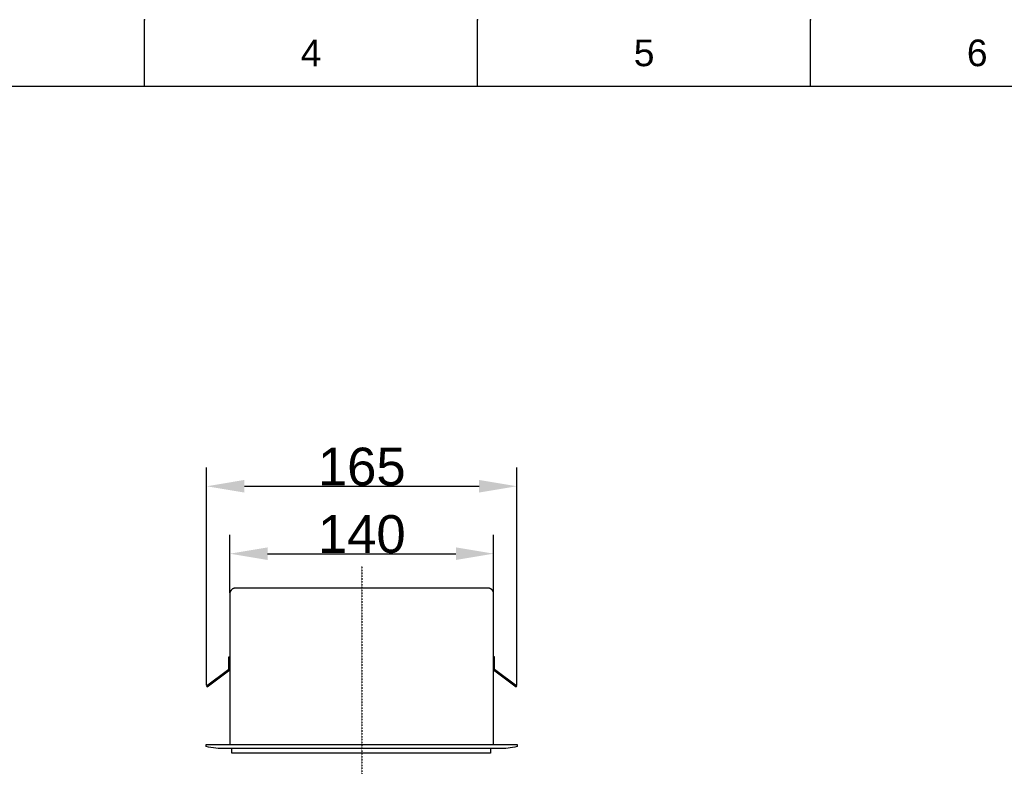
# Model space of a CAD drawing. Header units: millimetres. Extents: x 580 to 2065, y -13 to 1037.
# Tile 10 of 11: x 1079 to 1602, y 641 to 1037. Entities that reach past the tile are written whole.
import ezdxf

# ---------------------------------------------------------------- set-up
doc = ezdxf.new("R2010")
doc.units = ezdxf.units.MM
doc.header["$LTSCALE"] = 0.1
doc.linetypes.add('CENTER', pattern=[0.6, 0.375, -0.075, 0.075, -0.075])
for name, color, linetype in [('CEN', 1, 'CENTER'), ('DEFAULT', 7, 'Continuous'), ('INLINE', 3, 'Continuous'), ('OUTLINE', 2, 'Continuous')]:
    doc.layers.add(name, color=color, linetype=linetype)
doc.styles.add('ARIAL', font='arial_0.ttf')
doc.styles.get("Standard").update_dxf_attribs({"font": 'arial_0.ttf'})
doc.dimstyles.new('DIMENSION STYLE 01', dxfattribs={"dimtxt": 20, "dimasz": 20, "dimexe": 10, "dimexo": 0.5, "dimgap": 0.09, "dimtad": 1, "dimtoh": 1, "dimdec": 0, "dimzin": 0, "dimdsep": 46, "dimtxsty": 'ARIAL', "dimcen": 0.5, "dimadec": 1, "dimazin": 0, "dimtfac": 1, "dimtdec": 4, "dimtofl": 0, "dimtmove": 0, "dimatfit": 3, "dimfxl": 1, "dimtolj": 1, "dimtzin": 0, "dimarcsym": 0})

# ---------------------------------------------------------------- blocks, each defined once
blk = doc.blocks.new('*D187')
at = {"layer": 'DEFAULT', "color": 0, "lineweight": -2, "transparency": 16777216}
for p, q in [((1190.82, 732.76), (1190.82, 763.59)), ((1330.82, 732.76), (1330.82, 763.59)), ((1210.82, 753.59), (1310.82, 753.59))]:
    blk.add_line(p, q, dxfattribs=at)
at = {"layer": 'DEFAULT', "color": 0, "transparency": 16777216}
for points in [[(1210.82, 756.92), (1210.82, 750.26), (1190.82, 753.59)], [(1310.82, 756.92), (1310.82, 750.26), (1330.82, 753.59)]]:
    blk.add_solid(points, dxfattribs=at)
at = {"layer": 'Defpoints', "color": 0, "transparency": 16777216}
for p in [(1330.82, 753.59), (1190.82, 732.26), (1330.82, 732.26)]:
    blk.add_point(p, dxfattribs=at)
at = {"layer": 'DEFAULT', "color": 0, "transparency": 16777216, "insert": (1260.82, 763.89), "char_height": 20, "attachment_point": 5, "style": 'ARIAL'}
blk.add_mtext('\\A1;140', dxfattribs=at)
blk = doc.blocks.new('*D188')
at = {"layer": 'DEFAULT', "color": 0, "lineweight": -2, "transparency": 16777216}
for p, q in [((1178.52, 683.86), (1178.52, 799.34)), ((1343.12, 683.86), (1343.12, 799.34)), ((1198.52, 789.34), (1323.12, 789.34))]:
    blk.add_line(p, q, dxfattribs=at)
at = {"layer": 'DEFAULT', "color": 0, "transparency": 16777216}
for points in [[(1198.52, 792.68), (1198.52, 786.01), (1178.52, 789.34)], [(1323.12, 792.68), (1323.12, 786.01), (1343.12, 789.34)]]:
    blk.add_solid(points, dxfattribs=at)
at = {"layer": 'Defpoints', "color": 0, "transparency": 16777216}
for p in [(1343.12, 789.34), (1178.52, 683.36), (1343.12, 683.36)]:
    blk.add_point(p, dxfattribs=at)
at = {"layer": 'DEFAULT', "color": 0, "transparency": 16777216, "insert": (1260.82, 799.65), "char_height": 20, "attachment_point": 5, "style": 'ARIAL'}
blk.add_mtext('\\A1;165', dxfattribs=at)

msp = doc.modelspace()

# ---------------------------------------------------------------- linework, layer by layer
for p, q in [((1145.51, 1001.37), (1145.51, 1036.73)), ((1322.28, 1001.37), (1322.28, 1036.73)), ((1499.05, 1001.37), (1499.05, 1036.73)), ((2029.35, 1001.37), (615.21, 1001.37))]:
    msp.add_line(p, q)
for p in [(1145.51, 1036.73), (1322.28, 1036.73), (1499.05, 1036.73)]:
    msp.add_point(p)
at = {"layer": 'CEN'}
msp.add_line((1260.82, 747.02), (1260.82, 342.27), dxfattribs=at)
at = {"layer": 'INLINE'}
for p, q in [((1190.32, 692.21), (1190.32, 698.96)), ((1190.32, 698.96), (1190.82, 698.96)), ((1331.32, 698.96), (1330.82, 698.96)), ((1331.32, 692.21), (1331.32, 698.96)), ((1190.32, 692.21), (1178.52, 683.36)), ((1178.82, 682.96), (1190.82, 691.96)), ((1190.82, 691.96), (1190.32, 692.21)), ((1331.32, 692.21), (1330.82, 691.96)), ((1330.82, 691.96), (1342.82, 682.96)), ((1343.12, 683.36), (1331.32, 692.21)), ((1178.52, 683.36), (1178.82, 682.96)), ((1342.82, 682.96), (1343.12, 683.36))]:
    msp.add_line(p, q, dxfattribs=at)
at = {"layer": 'OUTLINE'}
for p, q in [((1190.83, 732.58), (1190.82, 732.47)), ((1190.82, 732.47), (1190.82, 732.37)), ((1190.82, 732.37), (1190.82, 732.26)), ((1190.82, 732.26), (1190.82, 652.33)), ((1190.84, 732.68), (1190.83, 732.58)), ((1190.86, 732.79), (1190.84, 732.68)), ((1190.88, 732.89), (1190.86, 732.79)), ((1190.9, 733), (1190.88, 732.89)), ((1190.93, 733.1), (1190.9, 733)), ((1190.96, 733.2), (1190.93, 733.1)), ((1190.99, 733.3), (1190.96, 733.2)), ((1191.03, 733.4), (1190.99, 733.3)), ((1191.07, 733.5), (1191.03, 733.4)), ((1191.11, 733.59), (1191.07, 733.5)), ((1191.16, 733.69), (1191.11, 733.59)), ((1191.21, 733.78), (1191.16, 733.69)), ((1191.26, 733.87), (1191.21, 733.78)), ((1191.32, 733.96), (1191.26, 733.87)), ((1191.38, 734.05), (1191.32, 733.96)), ((1191.44, 734.14), (1191.38, 734.05)), ((1191.51, 734.22), (1191.44, 734.14)), ((1191.57, 734.3), (1191.51, 734.22)), ((1191.65, 734.38), (1191.57, 734.3)), ((1191.72, 734.46), (1191.65, 734.38)), ((1191.8, 734.53), (1191.72, 734.46)), ((1191.88, 734.6), (1191.8, 734.53)), ((1191.96, 734.67), (1191.88, 734.6)), ((1192.04, 734.73), (1191.96, 734.67)), ((1192.13, 734.79), (1192.04, 734.73)), ((1192.22, 734.85), (1192.13, 734.79)), ((1192.31, 734.91), (1192.22, 734.85)), ((1192.4, 734.96), (1192.31, 734.91)), ((1192.49, 735.01), (1192.4, 734.96)), ((1192.59, 735.06), (1192.49, 735.01)), ((1192.68, 735.1), (1192.59, 735.06)), ((1192.78, 735.14), (1192.68, 735.1)), ((1192.88, 735.17), (1192.78, 735.14)), ((1192.98, 735.21), (1192.88, 735.17)), ((1193.09, 735.23), (1192.98, 735.21)), ((1193.19, 735.26), (1193.09, 735.23)), ((1193.29, 735.28), (1193.19, 735.26)), ((1193.4, 735.3), (1193.29, 735.28)), ((1193.5, 735.31), (1193.4, 735.3)), ((1193.61, 735.32), (1193.5, 735.31)), ((1193.71, 735.33), (1193.61, 735.32)), ((1193.82, 735.33), (1193.71, 735.33)), ((1327.82, 735.33), (1193.82, 735.33)), ((1327.92, 735.33), (1327.82, 735.33)), ((1328.03, 735.32), (1327.92, 735.33)), ((1328.14, 735.31), (1328.03, 735.32)), ((1328.24, 735.3), (1328.14, 735.31)), ((1328.35, 735.28), (1328.24, 735.3)), ((1328.45, 735.26), (1328.35, 735.28)), ((1328.55, 735.23), (1328.45, 735.26)), ((1328.65, 735.21), (1328.55, 735.23)), ((1328.76, 735.17), (1328.65, 735.21)), ((1328.86, 735.14), (1328.76, 735.17)), ((1328.95, 735.1), (1328.86, 735.14)), ((1329.05, 735.06), (1328.95, 735.1)), ((1329.15, 735.01), (1329.05, 735.06)), ((1329.24, 734.96), (1329.15, 735.01)), ((1329.33, 734.91), (1329.24, 734.96)), ((1329.42, 734.85), (1329.33, 734.91)), ((1329.51, 734.79), (1329.42, 734.85)), ((1329.6, 734.73), (1329.51, 734.79)), ((1329.68, 734.67), (1329.6, 734.73)), ((1329.76, 734.6), (1329.68, 734.67)), ((1329.84, 734.53), (1329.76, 734.6)), ((1329.92, 734.46), (1329.84, 734.53)), ((1329.99, 734.38), (1329.92, 734.46)), ((1330.06, 734.3), (1329.99, 734.38)), ((1330.13, 734.22), (1330.06, 734.3)), ((1330.2, 734.14), (1330.13, 734.22)), ((1330.26, 734.05), (1330.2, 734.14)), ((1330.32, 733.96), (1330.26, 734.05)), ((1330.38, 733.87), (1330.32, 733.96)), ((1330.43, 733.78), (1330.38, 733.87)), ((1330.48, 733.69), (1330.43, 733.78)), ((1330.53, 733.59), (1330.48, 733.69)), ((1330.57, 733.5), (1330.53, 733.59)), ((1330.61, 733.4), (1330.57, 733.5)), ((1330.65, 733.3), (1330.61, 733.4)), ((1330.68, 733.2), (1330.65, 733.3)), ((1330.71, 733.1), (1330.68, 733.2)), ((1330.74, 733), (1330.71, 733.1)), ((1330.76, 732.89), (1330.74, 733)), ((1330.78, 732.79), (1330.76, 732.89)), ((1330.79, 732.68), (1330.78, 732.79)), ((1330.81, 732.58), (1330.79, 732.68)), ((1330.81, 732.47), (1330.81, 732.58)), ((1330.82, 732.37), (1330.81, 732.47)), ((1330.82, 732.26), (1330.82, 732.37)), ((1330.82, 652.33), (1330.82, 732.26)), ((1178.32, 651.33), (1178.32, 652.33)), ((1178.32, 652.33), (1260.82, 652.33)), ((1179.56, 651.05), (1178.32, 651.33)), ((1180.82, 650.81), (1179.56, 651.05)), ((1182.08, 650.62), (1180.82, 650.81)), ((1183.35, 650.47), (1182.08, 650.62)), ((1184.62, 650.35), (1183.35, 650.47)), ((1185.89, 650.29), (1184.62, 650.35)), ((1187.17, 650.26), (1185.89, 650.29)), ((1188.44, 650.28), (1187.17, 650.26)), ((1191.91, 650.29), (1188.44, 650.28)), ((1236.72, 650.33), (1191.91, 650.29)), ((1191.91, 648), (1191.91, 650.29)), ((1191.91, 647.99), (1191.91, 648)), ((1191.91, 647.98), (1191.91, 647.99)), ((1191.91, 647.99), (1191.91, 647.99)), ((1191.91, 647.97), (1191.91, 647.98)), ((1191.91, 647.96), (1191.91, 647.97)), ((1191.91, 647.97), (1191.91, 647.97)), ((1191.91, 647.95), (1191.91, 647.96)), ((1191.92, 647.95), (1191.91, 647.95)), ((1191.92, 647.94), (1191.92, 647.95)), ((1191.92, 647.93), (1191.92, 647.94)), ((1191.93, 647.92), (1191.92, 647.93)), ((1191.92, 647.93), (1191.92, 647.93)), ((1191.93, 647.91), (1191.93, 647.92)), ((1191.94, 647.9), (1191.93, 647.91)), ((1191.93, 647.91), (1191.93, 647.91)), ((1260.35, 650.33), (1236.72, 650.33)), ((1260.82, 650.33), (1260.35, 650.33)), ((1260.82, 652.33), (1343.32, 652.33)), ((1333.48, 650.28), (1260.82, 650.33)), ((1329.22, 647.92), (1329.21, 647.92)), ((1329.21, 647.92), (1329.21, 647.91)), ((1329.21, 647.91), (1329.21, 647.9)), ((1329.23, 647.95), (1329.22, 647.94)), ((1329.22, 647.94), (1329.22, 647.94)), ((1329.22, 647.94), (1329.22, 647.93)), ((1329.22, 647.93), (1329.22, 647.92)), ((1329.23, 650.29), (1329.23, 648)), ((1329.23, 648), (1329.23, 648)), ((1329.23, 648), (1329.23, 647.99)), ((1329.23, 647.99), (1329.23, 647.98)), ((1329.23, 647.98), (1329.23, 647.97)), ((1329.23, 647.97), (1329.23, 647.97)), ((1329.23, 647.97), (1329.23, 647.96)), ((1329.23, 647.96), (1329.23, 647.95)), ((1329.23, 647.95), (1329.23, 647.95)), ((1334.72, 650.27), (1333.48, 650.28)), ((1335.96, 650.3), (1334.72, 650.27)), ((1337.2, 650.37), (1335.96, 650.3)), ((1338.44, 650.48), (1337.2, 650.37)), ((1339.67, 650.63), (1338.44, 650.48)), ((1340.89, 650.83), (1339.67, 650.63)), ((1342.11, 651.06), (1340.89, 650.83)), ((1343.32, 651.33), (1342.11, 651.06)), ((1343.32, 652.33), (1343.32, 651.33)), ((1191.94, 647.89), (1191.94, 647.9)), ((1191.94, 647.9), (1191.94, 647.9)), ((1191.95, 647.88), (1191.94, 647.89)), ((1191.96, 647.87), (1191.95, 647.88)), ((1191.95, 647.88), (1191.95, 647.88)), ((1191.96, 647.86), (1191.96, 647.87)), ((1191.96, 647.87), (1191.96, 647.87)), ((1191.97, 647.86), (1191.96, 647.86)), ((1191.98, 647.85), (1191.97, 647.86)), ((1191.99, 647.84), (1191.98, 647.85)), ((1191.98, 647.85), (1191.98, 647.85)), ((1192, 647.84), (1191.99, 647.84)), ((1191.99, 647.84), (1191.99, 647.84)), ((1192, 647.83), (1192, 647.84)), ((1192.01, 647.83), (1192, 647.83)), ((1192.02, 647.82), (1192.01, 647.83)), ((1192.01, 647.83), (1192.01, 647.83)), ((1192.03, 647.82), (1192.02, 647.82)), ((1192.04, 647.81), (1192.03, 647.82)), ((1192.03, 647.82), (1192.03, 647.82)), ((1192.05, 647.81), (1192.04, 647.81)), ((1192.06, 647.81), (1192.05, 647.81)), ((1192.05, 647.81), (1192.05, 647.81)), ((1192.07, 647.81), (1192.06, 647.81)), ((1192.08, 647.8), (1192.07, 647.81)), ((1192.07, 647.81), (1192.07, 647.81)), ((1192.09, 647.8), (1192.08, 647.8)), ((1192.1, 647.8), (1192.09, 647.8)), ((1192.09, 647.8), (1192.09, 647.8)), ((1192.11, 647.8), (1192.1, 647.8)), ((1329.03, 647.8), (1192.11, 647.8)), ((1329.04, 647.8), (1329.03, 647.8)), ((1329.05, 647.8), (1329.04, 647.8)), ((1329.06, 647.8), (1329.05, 647.8)), ((1329.05, 647.8), (1329.05, 647.8)), ((1329.07, 647.8), (1329.06, 647.8)), ((1329.08, 647.81), (1329.07, 647.81)), ((1329.07, 647.81), (1329.07, 647.8)), ((1329.09, 647.81), (1329.08, 647.81)), ((1329.1, 647.81), (1329.09, 647.81)), ((1329.09, 647.81), (1329.09, 647.81)), ((1329.11, 647.82), (1329.1, 647.81)), ((1329.12, 647.82), (1329.11, 647.82)), ((1329.11, 647.82), (1329.11, 647.82)), ((1329.13, 647.83), (1329.12, 647.82)), ((1329.12, 647.82), (1329.12, 647.82)), ((1329.14, 647.83), (1329.13, 647.83)), ((1329.15, 647.84), (1329.14, 647.83)), ((1329.14, 647.83), (1329.14, 647.83)), ((1329.16, 647.85), (1329.15, 647.84)), ((1329.15, 647.84), (1329.15, 647.84)), ((1329.17, 647.86), (1329.16, 647.85)), ((1329.16, 647.85), (1329.16, 647.85)), ((1329.18, 647.87), (1329.17, 647.86)), ((1329.17, 647.86), (1329.17, 647.86)), ((1329.19, 647.88), (1329.18, 647.87)), ((1329.18, 647.87), (1329.18, 647.87)), ((1329.2, 647.89), (1329.19, 647.88)), ((1329.19, 647.88), (1329.19, 647.88)), ((1329.21, 647.9), (1329.2, 647.9)), ((1329.2, 647.9), (1329.2, 647.89)), ((1329.2, 647.89), (1329.2, 647.89))]:
    msp.add_line(p, q, dxfattribs=at)

# ---------------------------------------------------------------- texts
at = {"char_height": 14.14, "attachment_point": 5}
for s, insert in [('4', (1233.9, 1019.05)), ('5', (1410.66, 1019.05)), ('6', (1587.43, 1019.05))]:
    msp.add_mtext_dynamic_manual_height_columns(s, width=50, gutter_width=12.5, heights=[0], dxfattribs=dict(at, insert=insert))

# ---------------------------------------------------------------- dimensions: what is measured, and where the dimension line sits
at = {"layer": 'DEFAULT'}
for base, p1, p2, picture, middle in [((1343.12, 789.34), (1178.52, 683.36), (1343.12, 683.36), '*D188', (1260.82, 799.65)), ((1330.82, 753.59), (1190.82, 732.26), (1330.82, 732.26), '*D187', (1260.82, 763.89))]:
    dim = msp.add_linear_dim(base=base, p1=p1, p2=p2, dimstyle='DIMENSION STYLE 01', dxfattribs=at)
    dim.commit()
    dim.dimension.update_dxf_attribs({"geometry": picture, "text_midpoint": middle})

doc.saveas('drawing.dxf')
